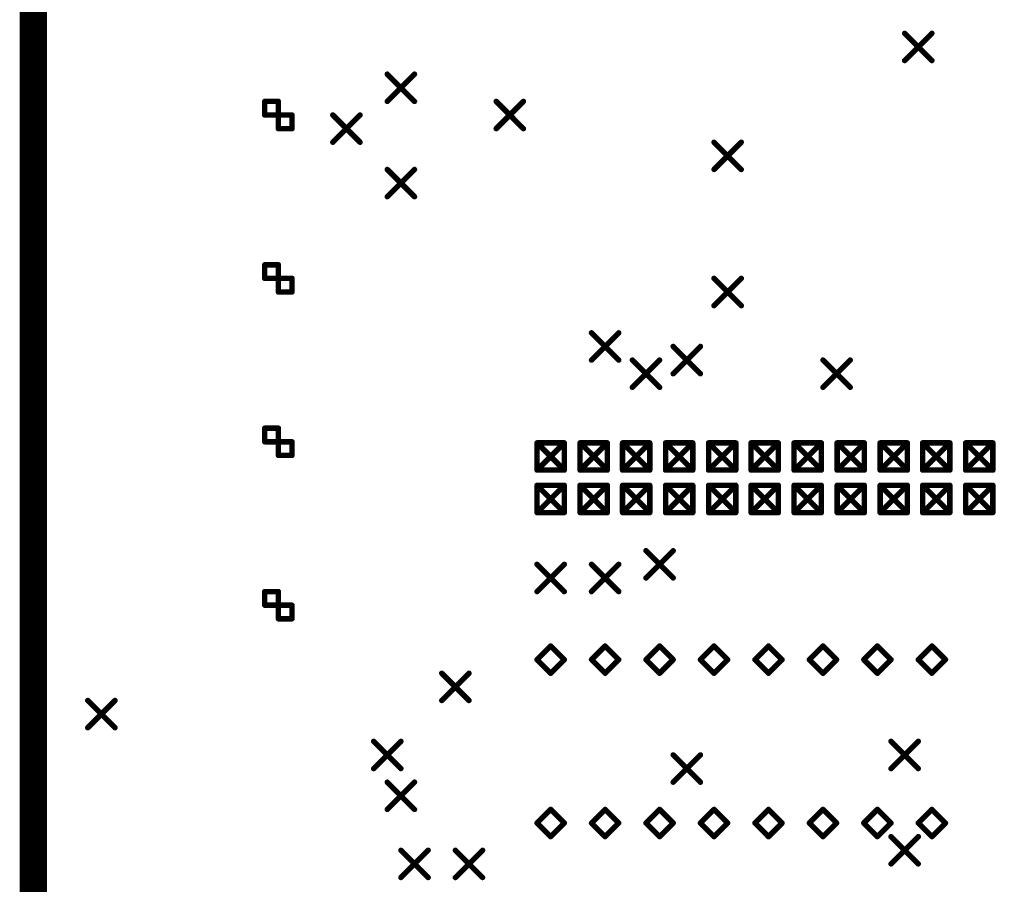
# Model space of a CAD drawing. Extents: x 0.17 to 7.45, y -1.34 to 4.7.
# Tile 3 of 13: x 0.17 to 1.98, y 1.36 to 2.95. Entities that reach past the tile are written whole.
import ezdxf

# ---------------------------------------------------------------- set-up
doc = ezdxf.new("R2010")
doc.units = 0

msp = doc.modelspace()

# ---------------------------------------------------------------- linework, layer by layer
at = {"const_width": 0.05}
msp.add_lwpolyline([(0.196, 0.171), (0.196, 4.671), (7.421, 4.671), (7.421, 0.171), (0.196, 0.171)], close=True, dxfattribs=at)
at = {"layer": 'DRD', "const_width": 0.01}
for points in [[(1.796, 2.921), (1.846, 2.871)], [(1.796, 2.871), (1.846, 2.921)], [(1.796, 2.921), (1.846, 2.871)], [(1.796, 2.871), (1.846, 2.921)], [(0.846, 2.846), (0.896, 2.796)], [(0.846, 2.796), (0.896, 2.846)], [(0.621, 2.796), (0.646, 2.796)], [(0.621, 2.771), (0.621, 2.796)], [(0.646, 2.796), (0.646, 2.746)], [(1.046, 2.796), (1.096, 2.746)], [(1.046, 2.746), (1.096, 2.796)], [(0.671, 2.771), (0.621, 2.771)], [(0.671, 2.746), (0.671, 2.771)], [(0.746, 2.771), (0.796, 2.721)], [(0.746, 2.721), (0.796, 2.771)], [(0.646, 2.746), (0.671, 2.746)], [(1.446, 2.721), (1.496, 2.671)], [(1.446, 2.671), (1.496, 2.721)], [(0.846, 2.671), (0.896, 2.621)], [(0.846, 2.621), (0.896, 2.671)], [(0.621, 2.496), (0.646, 2.496)], [(0.621, 2.471), (0.621, 2.496)], [(0.646, 2.496), (0.646, 2.446)], [(0.671, 2.471), (0.621, 2.471)], [(0.671, 2.446), (0.671, 2.471)], [(1.446, 2.471), (1.496, 2.421)], [(1.446, 2.421), (1.496, 2.471)], [(0.646, 2.446), (0.671, 2.446)], [(1.221, 2.371), (1.271, 2.321)], [(1.221, 2.321), (1.271, 2.371)], [(1.371, 2.346), (1.421, 2.296)], [(1.371, 2.296), (1.421, 2.346)], [(1.296, 2.321), (1.346, 2.271)], [(1.296, 2.271), (1.346, 2.321)], [(1.646, 2.321), (1.696, 2.271)], [(1.646, 2.271), (1.696, 2.321)], [(0.621, 2.196), (0.646, 2.196)], [(0.621, 2.171), (0.621, 2.196)], [(0.646, 2.196), (0.646, 2.146)], [(0.671, 2.171), (0.621, 2.171)], [(0.671, 2.146), (0.671, 2.171)], [(1.121, 2.169), (1.171, 2.119)], [(1.121, 2.119), (1.171, 2.169)], [(1.121, 2.169), (1.171, 2.169)], [(1.121, 2.119), (1.121, 2.169)], [(1.171, 2.169), (1.171, 2.119)], [(1.2, 2.169), (1.25, 2.119)], [(1.2, 2.119), (1.25, 2.169)], [(1.2, 2.169), (1.25, 2.169)], [(1.2, 2.119), (1.2, 2.169)], [(1.25, 2.169), (1.25, 2.119)], [(1.278, 2.169), (1.328, 2.119)], [(1.278, 2.119), (1.328, 2.169)], [(1.278, 2.169), (1.328, 2.169)], [(1.278, 2.119), (1.278, 2.169)], [(1.328, 2.169), (1.328, 2.119)], [(1.357, 2.169), (1.407, 2.119)], [(1.357, 2.119), (1.407, 2.169)], [(1.357, 2.169), (1.407, 2.169)], [(1.357, 2.119), (1.357, 2.169)], [(1.407, 2.169), (1.407, 2.119)], [(1.436, 2.169), (1.486, 2.119)], [(1.436, 2.119), (1.486, 2.169)], [(1.436, 2.169), (1.486, 2.169)], [(1.436, 2.119), (1.436, 2.169)], [(1.486, 2.169), (1.486, 2.119)], [(1.514, 2.169), (1.564, 2.119)], [(1.514, 2.119), (1.564, 2.169)], [(1.514, 2.169), (1.564, 2.169)], [(1.514, 2.119), (1.514, 2.169)], [(1.564, 2.169), (1.564, 2.119)], [(1.593, 2.169), (1.643, 2.119)], [(1.593, 2.119), (1.643, 2.169)], [(1.593, 2.169), (1.643, 2.169)], [(1.593, 2.119), (1.593, 2.169)], [(1.643, 2.169), (1.643, 2.119)], [(1.672, 2.169), (1.722, 2.119)], [(1.672, 2.119), (1.722, 2.169)], [(1.672, 2.169), (1.722, 2.169)], [(1.672, 2.119), (1.672, 2.169)], [(1.722, 2.169), (1.722, 2.119)], [(1.751, 2.169), (1.801, 2.119)], [(1.751, 2.119), (1.801, 2.169)], [(1.751, 2.169), (1.801, 2.169)], [(1.751, 2.119), (1.751, 2.169)], [(1.801, 2.169), (1.801, 2.119)], [(1.829, 2.169), (1.879, 2.119)], [(1.829, 2.119), (1.879, 2.169)], [(1.829, 2.169), (1.879, 2.169)], [(1.829, 2.119), (1.829, 2.169)], [(1.879, 2.169), (1.879, 2.119)], [(1.908, 2.169), (1.958, 2.119)], [(1.908, 2.119), (1.958, 2.169)], [(1.908, 2.169), (1.958, 2.169)], [(1.908, 2.119), (1.908, 2.169)], [(1.958, 2.169), (1.958, 2.119)], [(0.646, 2.146), (0.671, 2.146)], [(1.171, 2.119), (1.121, 2.119)], [(1.25, 2.119), (1.2, 2.119)], [(1.328, 2.119), (1.278, 2.119)], [(1.407, 2.119), (1.357, 2.119)], [(1.486, 2.119), (1.436, 2.119)], [(1.564, 2.119), (1.514, 2.119)], [(1.643, 2.119), (1.593, 2.119)], [(1.722, 2.119), (1.672, 2.119)], [(1.801, 2.119), (1.751, 2.119)], [(1.879, 2.119), (1.829, 2.119)], [(1.958, 2.119), (1.908, 2.119)], [(1.121, 2.091), (1.171, 2.041)], [(1.121, 2.041), (1.171, 2.091)], [(1.121, 2.091), (1.171, 2.091)], [(1.121, 2.041), (1.121, 2.091)], [(1.171, 2.091), (1.171, 2.041)], [(1.2, 2.091), (1.25, 2.041)], [(1.2, 2.041), (1.25, 2.091)], [(1.2, 2.091), (1.25, 2.091)], [(1.2, 2.041), (1.2, 2.091)], [(1.25, 2.091), (1.25, 2.041)], [(1.278, 2.091), (1.328, 2.041)], [(1.278, 2.041), (1.328, 2.091)], [(1.278, 2.091), (1.328, 2.091)], [(1.278, 2.041), (1.278, 2.091)], [(1.328, 2.091), (1.328, 2.041)], [(1.357, 2.091), (1.407, 2.041)], [(1.357, 2.041), (1.407, 2.091)], [(1.357, 2.091), (1.407, 2.091)], [(1.357, 2.041), (1.357, 2.091)], [(1.407, 2.091), (1.407, 2.041)], [(1.436, 2.091), (1.486, 2.041)], [(1.436, 2.041), (1.486, 2.091)], [(1.436, 2.091), (1.486, 2.091)], [(1.436, 2.041), (1.436, 2.091)], [(1.486, 2.091), (1.486, 2.041)], [(1.514, 2.091), (1.564, 2.041)], [(1.514, 2.041), (1.564, 2.091)], [(1.514, 2.091), (1.564, 2.091)], [(1.514, 2.041), (1.514, 2.091)], [(1.564, 2.091), (1.564, 2.041)], [(1.593, 2.091), (1.643, 2.041)], [(1.593, 2.041), (1.643, 2.091)], [(1.593, 2.091), (1.643, 2.091)], [(1.593, 2.041), (1.593, 2.091)], [(1.643, 2.091), (1.643, 2.041)], [(1.672, 2.091), (1.722, 2.041)], [(1.672, 2.041), (1.722, 2.091)], [(1.672, 2.091), (1.722, 2.091)], [(1.672, 2.041), (1.672, 2.091)], [(1.722, 2.091), (1.722, 2.041)], [(1.751, 2.091), (1.801, 2.041)], [(1.751, 2.041), (1.801, 2.091)], [(1.751, 2.091), (1.801, 2.091)], [(1.751, 2.041), (1.751, 2.091)], [(1.801, 2.091), (1.801, 2.041)], [(1.829, 2.091), (1.879, 2.041)], [(1.829, 2.041), (1.879, 2.091)], [(1.829, 2.091), (1.879, 2.091)], [(1.829, 2.041), (1.829, 2.091)], [(1.879, 2.091), (1.879, 2.041)], [(1.908, 2.091), (1.958, 2.041)], [(1.908, 2.041), (1.958, 2.091)], [(1.908, 2.091), (1.958, 2.091)], [(1.908, 2.041), (1.908, 2.091)], [(1.958, 2.091), (1.958, 2.041)], [(1.171, 2.041), (1.121, 2.041)], [(1.25, 2.041), (1.2, 2.041)], [(1.328, 2.041), (1.278, 2.041)], [(1.407, 2.041), (1.357, 2.041)], [(1.486, 2.041), (1.436, 2.041)], [(1.564, 2.041), (1.514, 2.041)], [(1.643, 2.041), (1.593, 2.041)], [(1.722, 2.041), (1.672, 2.041)], [(1.801, 2.041), (1.751, 2.041)], [(1.879, 2.041), (1.829, 2.041)], [(1.958, 2.041), (1.908, 2.041)], [(1.321, 1.971), (1.371, 1.921)], [(1.321, 1.921), (1.371, 1.971)], [(1.121, 1.946), (1.171, 1.896)], [(1.121, 1.896), (1.171, 1.946)], [(1.221, 1.946), (1.271, 1.896)], [(1.221, 1.896), (1.271, 1.946)], [(0.621, 1.896), (0.646, 1.896)], [(0.621, 1.871), (0.621, 1.896)], [(0.646, 1.896), (0.646, 1.846)], [(0.671, 1.871), (0.621, 1.871)], [(0.671, 1.846), (0.671, 1.871)], [(0.646, 1.846), (0.671, 1.846)], [(1.121, 1.771), (1.146, 1.796)], [(1.146, 1.796), (1.171, 1.771)], [(1.221, 1.771), (1.246, 1.796)], [(1.246, 1.796), (1.271, 1.771)], [(1.321, 1.771), (1.346, 1.796)], [(1.346, 1.796), (1.371, 1.771)], [(1.421, 1.771), (1.446, 1.796)], [(1.446, 1.796), (1.471, 1.771)], [(1.521, 1.771), (1.546, 1.796)], [(1.546, 1.796), (1.571, 1.771)], [(1.621, 1.771), (1.646, 1.796)], [(1.646, 1.796), (1.671, 1.771)], [(1.721, 1.771), (1.746, 1.796)], [(1.746, 1.796), (1.771, 1.771)], [(1.821, 1.771), (1.846, 1.796)], [(1.846, 1.796), (1.871, 1.771)], [(1.146, 1.746), (1.121, 1.771)], [(1.171, 1.771), (1.146, 1.746)], [(1.246, 1.746), (1.221, 1.771)], [(1.271, 1.771), (1.246, 1.746)], [(1.346, 1.746), (1.321, 1.771)], [(1.371, 1.771), (1.346, 1.746)], [(1.446, 1.746), (1.421, 1.771)], [(1.471, 1.771), (1.446, 1.746)], [(1.546, 1.746), (1.521, 1.771)], [(1.571, 1.771), (1.546, 1.746)], [(1.646, 1.746), (1.621, 1.771)], [(1.671, 1.771), (1.646, 1.746)], [(1.746, 1.746), (1.721, 1.771)], [(1.771, 1.771), (1.746, 1.746)], [(1.846, 1.746), (1.821, 1.771)], [(1.871, 1.771), (1.846, 1.746)], [(0.946, 1.746), (0.996, 1.696)], [(0.946, 1.696), (0.996, 1.746)], [(0.296, 1.696), (0.346, 1.646)], [(0.296, 1.646), (0.346, 1.696)], [(0.821, 1.621), (0.871, 1.571)], [(0.821, 1.571), (0.871, 1.621)], [(1.771, 1.621), (1.821, 1.571)], [(1.771, 1.571), (1.821, 1.621)], [(1.371, 1.596), (1.421, 1.546)], [(1.371, 1.546), (1.421, 1.596)], [(0.846, 1.546), (0.896, 1.496)], [(0.846, 1.496), (0.896, 1.546)], [(1.121, 1.471), (1.146, 1.496)], [(1.146, 1.496), (1.171, 1.471)], [(1.221, 1.471), (1.246, 1.496)], [(1.246, 1.496), (1.271, 1.471)], [(1.321, 1.471), (1.346, 1.496)], [(1.346, 1.496), (1.371, 1.471)], [(1.421, 1.471), (1.446, 1.496)], [(1.446, 1.496), (1.471, 1.471)], [(1.521, 1.471), (1.546, 1.496)], [(1.546, 1.496), (1.571, 1.471)], [(1.621, 1.471), (1.646, 1.496)], [(1.646, 1.496), (1.671, 1.471)], [(1.721, 1.471), (1.746, 1.496)], [(1.746, 1.496), (1.771, 1.471)], [(1.821, 1.471), (1.846, 1.496)], [(1.846, 1.496), (1.871, 1.471)], [(1.146, 1.446), (1.121, 1.471)], [(1.171, 1.471), (1.146, 1.446)], [(1.246, 1.446), (1.221, 1.471)], [(1.271, 1.471), (1.246, 1.446)], [(1.346, 1.446), (1.321, 1.471)], [(1.371, 1.471), (1.346, 1.446)], [(1.446, 1.446), (1.421, 1.471)], [(1.471, 1.471), (1.446, 1.446)], [(1.546, 1.446), (1.521, 1.471)], [(1.571, 1.471), (1.546, 1.446)], [(1.646, 1.446), (1.621, 1.471)], [(1.671, 1.471), (1.646, 1.446)], [(1.746, 1.446), (1.721, 1.471)], [(1.771, 1.471), (1.746, 1.446)], [(1.846, 1.446), (1.821, 1.471)], [(1.871, 1.471), (1.846, 1.446)], [(1.771, 1.446), (1.821, 1.396)], [(1.771, 1.396), (1.821, 1.446)], [(0.871, 1.421), (0.921, 1.371)], [(0.871, 1.371), (0.921, 1.421)], [(0.971, 1.421), (1.021, 1.371)], [(0.971, 1.371), (1.021, 1.421)]]:
    msp.add_lwpolyline(points, dxfattribs=at)
at = {"layer": 'DRD', "const_width": 0.005}
for points in [[(1.7935, 2.921, 1), (1.7985, 2.921, 1)], [(1.7935, 2.921, 1), (1.7985, 2.921, 1)], [(1.8435, 2.921, 1), (1.8485, 2.921, 1)], [(1.8435, 2.921, 1), (1.8485, 2.921, 1)], [(1.7935, 2.871, 1), (1.7985, 2.871, 1)], [(1.7935, 2.871, 1), (1.7985, 2.871, 1)], [(1.8435, 2.871, 1), (1.8485, 2.871, 1)], [(1.8435, 2.871, 1), (1.8485, 2.871, 1)], [(0.8435, 2.846, 1), (0.8485, 2.846, 1)], [(0.8935, 2.846, 1), (0.8985, 2.846, 1)], [(0.6185, 2.796, 1), (0.6235, 2.796, 1)], [(0.6185, 2.796, 1), (0.6235, 2.796, 1)], [(0.6435, 2.796, 1), (0.6485, 2.796, 1)], [(0.6435, 2.796, 1), (0.6485, 2.796, 1)], [(0.8435, 2.796, 1), (0.8485, 2.796, 1)], [(0.8935, 2.796, 1), (0.8985, 2.796, 1)], [(1.0435, 2.796, 1), (1.0485, 2.796, 1)], [(1.0935, 2.796, 1), (1.0985, 2.796, 1)], [(0.6185, 2.771, 1), (0.6235, 2.771, 1)], [(0.6185, 2.771, 1), (0.6235, 2.771, 1)], [(0.6685, 2.771, 1), (0.6735, 2.771, 1)], [(0.6685, 2.771, 1), (0.6735, 2.771, 1)], [(0.7435, 2.771, 1), (0.7485, 2.771, 1)], [(0.7935, 2.771, 1), (0.7985, 2.771, 1)], [(0.6435, 2.746, 1), (0.6485, 2.746, 1)], [(0.6435, 2.746, 1), (0.6485, 2.746, 1)], [(0.6685, 2.746, 1), (0.6735, 2.746, 1)], [(0.6685, 2.746, 1), (0.6735, 2.746, 1)], [(1.0435, 2.746, 1), (1.0485, 2.746, 1)], [(1.0935, 2.746, 1), (1.0985, 2.746, 1)], [(0.7435, 2.721, 1), (0.7485, 2.721, 1)], [(0.7935, 2.721, 1), (0.7985, 2.721, 1)], [(1.4435, 2.721, 1), (1.4485, 2.721, 1)], [(1.4935, 2.721, 1), (1.4985, 2.721, 1)], [(0.8435, 2.671, 1), (0.8485, 2.671, 1)], [(0.8935, 2.671, 1), (0.8985, 2.671, 1)], [(1.4435, 2.671, 1), (1.4485, 2.671, 1)], [(1.4935, 2.671, 1), (1.4985, 2.671, 1)], [(0.8435, 2.621, 1), (0.8485, 2.621, 1)], [(0.8935, 2.621, 1), (0.8985, 2.621, 1)], [(0.6185, 2.496, 1), (0.6235, 2.496, 1)], [(0.6185, 2.496, 1), (0.6235, 2.496, 1)], [(0.6435, 2.496, 1), (0.6485, 2.496, 1)], [(0.6435, 2.496, 1), (0.6485, 2.496, 1)], [(0.6185, 2.471, 1), (0.6235, 2.471, 1)], [(0.6185, 2.471, 1), (0.6235, 2.471, 1)], [(0.6685, 2.471, 1), (0.6735, 2.471, 1)], [(0.6685, 2.471, 1), (0.6735, 2.471, 1)], [(1.4435, 2.471, 1), (1.4485, 2.471, 1)], [(1.4935, 2.471, 1), (1.4985, 2.471, 1)], [(0.6435, 2.446, 1), (0.6485, 2.446, 1)], [(0.6435, 2.446, 1), (0.6485, 2.446, 1)], [(0.6685, 2.446, 1), (0.6735, 2.446, 1)], [(0.6685, 2.446, 1), (0.6735, 2.446, 1)], [(1.4435, 2.421, 1), (1.4485, 2.421, 1)], [(1.4935, 2.421, 1), (1.4985, 2.421, 1)], [(1.2185, 2.371, 1), (1.2235, 2.371, 1)], [(1.2685, 2.371, 1), (1.2735, 2.371, 1)], [(1.3685, 2.346, 1), (1.3735, 2.346, 1)], [(1.4185, 2.346, 1), (1.4235, 2.346, 1)], [(1.2185, 2.321, 1), (1.2235, 2.321, 1)], [(1.2685, 2.321, 1), (1.2735, 2.321, 1)], [(1.2935, 2.321, 1), (1.2985, 2.321, 1)], [(1.3435, 2.321, 1), (1.3485, 2.321, 1)], [(1.6435, 2.321, 1), (1.6485, 2.321, 1)], [(1.6935, 2.321, 1), (1.6985, 2.321, 1)], [(1.3685, 2.296, 1), (1.3735, 2.296, 1)], [(1.4185, 2.296, 1), (1.4235, 2.296, 1)], [(1.2935, 2.271, 1), (1.2985, 2.271, 1)], [(1.3435, 2.271, 1), (1.3485, 2.271, 1)], [(1.6435, 2.271, 1), (1.6485, 2.271, 1)], [(1.6935, 2.271, 1), (1.6985, 2.271, 1)], [(0.6185, 2.196, 1), (0.6235, 2.196, 1)], [(0.6185, 2.196, 1), (0.6235, 2.196, 1)], [(0.6435, 2.196, 1), (0.6485, 2.196, 1)], [(0.6435, 2.196, 1), (0.6485, 2.196, 1)], [(0.6185, 2.171, 1), (0.6235, 2.171, 1)], [(0.6185, 2.171, 1), (0.6235, 2.171, 1)], [(0.6685, 2.171, 1), (0.6735, 2.171, 1)], [(0.6685, 2.171, 1), (0.6735, 2.171, 1)], [(1.1185, 2.169, 1), (1.1235, 2.169, 1)], [(1.1185, 2.169, 1), (1.1235, 2.169, 1)], [(1.1185, 2.169, 1), (1.1235, 2.169, 1)], [(1.1685, 2.169, 1), (1.1735, 2.169, 1)], [(1.1685, 2.169, 1), (1.1735, 2.169, 1)], [(1.1685, 2.169, 1), (1.1735, 2.169, 1)], [(1.1975, 2.169, 1), (1.2025, 2.169, 1)], [(1.1975, 2.169, 1), (1.2025, 2.169, 1)], [(1.1975, 2.169, 1), (1.2025, 2.169, 1)], [(1.2475, 2.169, 1), (1.2525, 2.169, 1)], [(1.2475, 2.169, 1), (1.2525, 2.169, 1)], [(1.2475, 2.169, 1), (1.2525, 2.169, 1)], [(1.2755, 2.169, 1), (1.2805, 2.169, 1)], [(1.2755, 2.169, 1), (1.2805, 2.169, 1)], [(1.2755, 2.169, 1), (1.2805, 2.169, 1)], [(1.3255, 2.169, 1), (1.3305, 2.169, 1)], [(1.3255, 2.169, 1), (1.3305, 2.169, 1)], [(1.3255, 2.169, 1), (1.3305, 2.169, 1)], [(1.3545, 2.169, 1), (1.3595, 2.169, 1)], [(1.3545, 2.169, 1), (1.3595, 2.169, 1)], [(1.3545, 2.169, 1), (1.3595, 2.169, 1)], [(1.4045, 2.169, 1), (1.4095, 2.169, 1)], [(1.4045, 2.169, 1), (1.4095, 2.169, 1)], [(1.4045, 2.169, 1), (1.4095, 2.169, 1)], [(1.4335, 2.169, 1), (1.4385, 2.169, 1)], [(1.4335, 2.169, 1), (1.4385, 2.169, 1)], [(1.4335, 2.169, 1), (1.4385, 2.169, 1)], [(1.4835, 2.169, 1), (1.4885, 2.169, 1)], [(1.4835, 2.169, 1), (1.4885, 2.169, 1)], [(1.4835, 2.169, 1), (1.4885, 2.169, 1)], [(1.5115, 2.169, 1), (1.5165, 2.169, 1)], [(1.5115, 2.169, 1), (1.5165, 2.169, 1)], [(1.5115, 2.169, 1), (1.5165, 2.169, 1)], [(1.5615, 2.169, 1), (1.5665, 2.169, 1)], [(1.5615, 2.169, 1), (1.5665, 2.169, 1)], [(1.5615, 2.169, 1), (1.5665, 2.169, 1)], [(1.5905, 2.169, 1), (1.5955, 2.169, 1)], [(1.5905, 2.169, 1), (1.5955, 2.169, 1)], [(1.5905, 2.169, 1), (1.5955, 2.169, 1)], [(1.6405, 2.169, 1), (1.6455, 2.169, 1)], [(1.6405, 2.169, 1), (1.6455, 2.169, 1)], [(1.6405, 2.169, 1), (1.6455, 2.169, 1)], [(1.6695, 2.169, 1), (1.6745, 2.169, 1)], [(1.6695, 2.169, 1), (1.6745, 2.169, 1)], [(1.6695, 2.169, 1), (1.6745, 2.169, 1)], [(1.7195, 2.169, 1), (1.7245, 2.169, 1)], [(1.7195, 2.169, 1), (1.7245, 2.169, 1)], [(1.7195, 2.169, 1), (1.7245, 2.169, 1)], [(1.7485, 2.169, 1), (1.7535, 2.169, 1)], [(1.7485, 2.169, 1), (1.7535, 2.169, 1)], [(1.7485, 2.169, 1), (1.7535, 2.169, 1)], [(1.7985, 2.169, 1), (1.8035, 2.169, 1)], [(1.7985, 2.169, 1), (1.8035, 2.169, 1)], [(1.7985, 2.169, 1), (1.8035, 2.169, 1)], [(1.8265, 2.169, 1), (1.8315, 2.169, 1)], [(1.8265, 2.169, 1), (1.8315, 2.169, 1)], [(1.8265, 2.169, 1), (1.8315, 2.169, 1)], [(1.8765, 2.169, 1), (1.8815, 2.169, 1)], [(1.8765, 2.169, 1), (1.8815, 2.169, 1)], [(1.8765, 2.169, 1), (1.8815, 2.169, 1)], [(1.9055, 2.169, 1), (1.9105, 2.169, 1)], [(1.9055, 2.169, 1), (1.9105, 2.169, 1)], [(1.9055, 2.169, 1), (1.9105, 2.169, 1)], [(1.9555, 2.169, 1), (1.9605, 2.169, 1)], [(1.9555, 2.169, 1), (1.9605, 2.169, 1)], [(1.9555, 2.169, 1), (1.9605, 2.169, 1)], [(0.6435, 2.146, 1), (0.6485, 2.146, 1)], [(0.6435, 2.146, 1), (0.6485, 2.146, 1)], [(0.6685, 2.146, 1), (0.6735, 2.146, 1)], [(0.6685, 2.146, 1), (0.6735, 2.146, 1)], [(1.1185, 2.119, 1), (1.1235, 2.119, 1)], [(1.1185, 2.119, 1), (1.1235, 2.119, 1)], [(1.1185, 2.119, 1), (1.1235, 2.119, 1)], [(1.1685, 2.119, 1), (1.1735, 2.119, 1)], [(1.1685, 2.119, 1), (1.1735, 2.119, 1)], [(1.1685, 2.119, 1), (1.1735, 2.119, 1)], [(1.1975, 2.119, 1), (1.2025, 2.119, 1)], [(1.1975, 2.119, 1), (1.2025, 2.119, 1)], [(1.1975, 2.119, 1), (1.2025, 2.119, 1)], [(1.2475, 2.119, 1), (1.2525, 2.119, 1)], [(1.2475, 2.119, 1), (1.2525, 2.119, 1)], [(1.2475, 2.119, 1), (1.2525, 2.119, 1)], [(1.2755, 2.119, 1), (1.2805, 2.119, 1)], [(1.2755, 2.119, 1), (1.2805, 2.119, 1)], [(1.2755, 2.119, 1), (1.2805, 2.119, 1)], [(1.3255, 2.119, 1), (1.3305, 2.119, 1)], [(1.3255, 2.119, 1), (1.3305, 2.119, 1)], [(1.3255, 2.119, 1), (1.3305, 2.119, 1)], [(1.3545, 2.119, 1), (1.3595, 2.119, 1)], [(1.3545, 2.119, 1), (1.3595, 2.119, 1)], [(1.3545, 2.119, 1), (1.3595, 2.119, 1)], [(1.4045, 2.119, 1), (1.4095, 2.119, 1)], [(1.4045, 2.119, 1), (1.4095, 2.119, 1)], [(1.4045, 2.119, 1), (1.4095, 2.119, 1)], [(1.4335, 2.119, 1), (1.4385, 2.119, 1)], [(1.4335, 2.119, 1), (1.4385, 2.119, 1)], [(1.4335, 2.119, 1), (1.4385, 2.119, 1)], [(1.4835, 2.119, 1), (1.4885, 2.119, 1)], [(1.4835, 2.119, 1), (1.4885, 2.119, 1)], [(1.4835, 2.119, 1), (1.4885, 2.119, 1)], [(1.5115, 2.119, 1), (1.5165, 2.119, 1)], [(1.5115, 2.119, 1), (1.5165, 2.119, 1)], [(1.5115, 2.119, 1), (1.5165, 2.119, 1)], [(1.5615, 2.119, 1), (1.5665, 2.119, 1)], [(1.5615, 2.119, 1), (1.5665, 2.119, 1)], [(1.5615, 2.119, 1), (1.5665, 2.119, 1)], [(1.5905, 2.119, 1), (1.5955, 2.119, 1)], [(1.5905, 2.119, 1), (1.5955, 2.119, 1)], [(1.5905, 2.119, 1), (1.5955, 2.119, 1)], [(1.6405, 2.119, 1), (1.6455, 2.119, 1)], [(1.6405, 2.119, 1), (1.6455, 2.119, 1)], [(1.6405, 2.119, 1), (1.6455, 2.119, 1)], [(1.6695, 2.119, 1), (1.6745, 2.119, 1)], [(1.6695, 2.119, 1), (1.6745, 2.119, 1)], [(1.6695, 2.119, 1), (1.6745, 2.119, 1)], [(1.7195, 2.119, 1), (1.7245, 2.119, 1)], [(1.7195, 2.119, 1), (1.7245, 2.119, 1)], [(1.7195, 2.119, 1), (1.7245, 2.119, 1)], [(1.7485, 2.119, 1), (1.7535, 2.119, 1)], [(1.7485, 2.119, 1), (1.7535, 2.119, 1)], [(1.7485, 2.119, 1), (1.7535, 2.119, 1)], [(1.7985, 2.119, 1), (1.8035, 2.119, 1)], [(1.7985, 2.119, 1), (1.8035, 2.119, 1)], [(1.7985, 2.119, 1), (1.8035, 2.119, 1)], [(1.8265, 2.119, 1), (1.8315, 2.119, 1)], [(1.8265, 2.119, 1), (1.8315, 2.119, 1)], [(1.8265, 2.119, 1), (1.8315, 2.119, 1)], [(1.8765, 2.119, 1), (1.8815, 2.119, 1)], [(1.8765, 2.119, 1), (1.8815, 2.119, 1)], [(1.8765, 2.119, 1), (1.8815, 2.119, 1)], [(1.9055, 2.119, 1), (1.9105, 2.119, 1)], [(1.9055, 2.119, 1), (1.9105, 2.119, 1)], [(1.9055, 2.119, 1), (1.9105, 2.119, 1)], [(1.9555, 2.119, 1), (1.9605, 2.119, 1)], [(1.9555, 2.119, 1), (1.9605, 2.119, 1)], [(1.9555, 2.119, 1), (1.9605, 2.119, 1)], [(1.1185, 2.091, 1), (1.1235, 2.091, 1)], [(1.1185, 2.091, 1), (1.1235, 2.091, 1)], [(1.1185, 2.091, 1), (1.1235, 2.091, 1)], [(1.1685, 2.091, 1), (1.1735, 2.091, 1)], [(1.1685, 2.091, 1), (1.1735, 2.091, 1)], [(1.1685, 2.091, 1), (1.1735, 2.091, 1)], [(1.1975, 2.091, 1), (1.2025, 2.091, 1)], [(1.1975, 2.091, 1), (1.2025, 2.091, 1)], [(1.1975, 2.091, 1), (1.2025, 2.091, 1)], [(1.2475, 2.091, 1), (1.2525, 2.091, 1)], [(1.2475, 2.091, 1), (1.2525, 2.091, 1)], [(1.2475, 2.091, 1), (1.2525, 2.091, 1)], [(1.2755, 2.091, 1), (1.2805, 2.091, 1)], [(1.2755, 2.091, 1), (1.2805, 2.091, 1)], [(1.2755, 2.091, 1), (1.2805, 2.091, 1)], [(1.3255, 2.091, 1), (1.3305, 2.091, 1)], [(1.3255, 2.091, 1), (1.3305, 2.091, 1)], [(1.3255, 2.091, 1), (1.3305, 2.091, 1)], [(1.3545, 2.091, 1), (1.3595, 2.091, 1)], [(1.3545, 2.091, 1), (1.3595, 2.091, 1)], [(1.3545, 2.091, 1), (1.3595, 2.091, 1)], [(1.4045, 2.091, 1), (1.4095, 2.091, 1)], [(1.4045, 2.091, 1), (1.4095, 2.091, 1)], [(1.4045, 2.091, 1), (1.4095, 2.091, 1)], [(1.4335, 2.091, 1), (1.4385, 2.091, 1)], [(1.4335, 2.091, 1), (1.4385, 2.091, 1)], [(1.4335, 2.091, 1), (1.4385, 2.091, 1)], [(1.4835, 2.091, 1), (1.4885, 2.091, 1)], [(1.4835, 2.091, 1), (1.4885, 2.091, 1)], [(1.4835, 2.091, 1), (1.4885, 2.091, 1)], [(1.5115, 2.091, 1), (1.5165, 2.091, 1)], [(1.5115, 2.091, 1), (1.5165, 2.091, 1)], [(1.5115, 2.091, 1), (1.5165, 2.091, 1)], [(1.5615, 2.091, 1), (1.5665, 2.091, 1)], [(1.5615, 2.091, 1), (1.5665, 2.091, 1)], [(1.5615, 2.091, 1), (1.5665, 2.091, 1)], [(1.5905, 2.091, 1), (1.5955, 2.091, 1)], [(1.5905, 2.091, 1), (1.5955, 2.091, 1)], [(1.5905, 2.091, 1), (1.5955, 2.091, 1)], [(1.6405, 2.091, 1), (1.6455, 2.091, 1)], [(1.6405, 2.091, 1), (1.6455, 2.091, 1)], [(1.6405, 2.091, 1), (1.6455, 2.091, 1)], [(1.6695, 2.091, 1), (1.6745, 2.091, 1)], [(1.6695, 2.091, 1), (1.6745, 2.091, 1)], [(1.6695, 2.091, 1), (1.6745, 2.091, 1)], [(1.7195, 2.091, 1), (1.7245, 2.091, 1)], [(1.7195, 2.091, 1), (1.7245, 2.091, 1)], [(1.7195, 2.091, 1), (1.7245, 2.091, 1)], [(1.7485, 2.091, 1), (1.7535, 2.091, 1)], [(1.7485, 2.091, 1), (1.7535, 2.091, 1)], [(1.7485, 2.091, 1), (1.7535, 2.091, 1)], [(1.7985, 2.091, 1), (1.8035, 2.091, 1)], [(1.7985, 2.091, 1), (1.8035, 2.091, 1)], [(1.7985, 2.091, 1), (1.8035, 2.091, 1)], [(1.8265, 2.091, 1), (1.8315, 2.091, 1)], [(1.8265, 2.091, 1), (1.8315, 2.091, 1)], [(1.8265, 2.091, 1), (1.8315, 2.091, 1)], [(1.8765, 2.091, 1), (1.8815, 2.091, 1)], [(1.8765, 2.091, 1), (1.8815, 2.091, 1)], [(1.8765, 2.091, 1), (1.8815, 2.091, 1)], [(1.9055, 2.091, 1), (1.9105, 2.091, 1)], [(1.9055, 2.091, 1), (1.9105, 2.091, 1)], [(1.9055, 2.091, 1), (1.9105, 2.091, 1)], [(1.9555, 2.091, 1), (1.9605, 2.091, 1)], [(1.9555, 2.091, 1), (1.9605, 2.091, 1)], [(1.9555, 2.091, 1), (1.9605, 2.091, 1)], [(1.1185, 2.041, 1), (1.1235, 2.041, 1)], [(1.1185, 2.041, 1), (1.1235, 2.041, 1)], [(1.1185, 2.041, 1), (1.1235, 2.041, 1)], [(1.1685, 2.041, 1), (1.1735, 2.041, 1)], [(1.1685, 2.041, 1), (1.1735, 2.041, 1)], [(1.1685, 2.041, 1), (1.1735, 2.041, 1)], [(1.1975, 2.041, 1), (1.2025, 2.041, 1)], [(1.1975, 2.041, 1), (1.2025, 2.041, 1)], [(1.1975, 2.041, 1), (1.2025, 2.041, 1)], [(1.2475, 2.041, 1), (1.2525, 2.041, 1)], [(1.2475, 2.041, 1), (1.2525, 2.041, 1)], [(1.2475, 2.041, 1), (1.2525, 2.041, 1)], [(1.2755, 2.041, 1), (1.2805, 2.041, 1)], [(1.2755, 2.041, 1), (1.2805, 2.041, 1)], [(1.2755, 2.041, 1), (1.2805, 2.041, 1)], [(1.3255, 2.041, 1), (1.3305, 2.041, 1)], [(1.3255, 2.041, 1), (1.3305, 2.041, 1)], [(1.3255, 2.041, 1), (1.3305, 2.041, 1)], [(1.3545, 2.041, 1), (1.3595, 2.041, 1)], [(1.3545, 2.041, 1), (1.3595, 2.041, 1)], [(1.3545, 2.041, 1), (1.3595, 2.041, 1)], [(1.4045, 2.041, 1), (1.4095, 2.041, 1)], [(1.4045, 2.041, 1), (1.4095, 2.041, 1)], [(1.4045, 2.041, 1), (1.4095, 2.041, 1)], [(1.4335, 2.041, 1), (1.4385, 2.041, 1)], [(1.4335, 2.041, 1), (1.4385, 2.041, 1)], [(1.4335, 2.041, 1), (1.4385, 2.041, 1)], [(1.4835, 2.041, 1), (1.4885, 2.041, 1)], [(1.4835, 2.041, 1), (1.4885, 2.041, 1)], [(1.4835, 2.041, 1), (1.4885, 2.041, 1)], [(1.5115, 2.041, 1), (1.5165, 2.041, 1)], [(1.5115, 2.041, 1), (1.5165, 2.041, 1)], [(1.5115, 2.041, 1), (1.5165, 2.041, 1)], [(1.5615, 2.041, 1), (1.5665, 2.041, 1)], [(1.5615, 2.041, 1), (1.5665, 2.041, 1)], [(1.5615, 2.041, 1), (1.5665, 2.041, 1)], [(1.5905, 2.041, 1), (1.5955, 2.041, 1)], [(1.5905, 2.041, 1), (1.5955, 2.041, 1)], [(1.5905, 2.041, 1), (1.5955, 2.041, 1)], [(1.6405, 2.041, 1), (1.6455, 2.041, 1)], [(1.6405, 2.041, 1), (1.6455, 2.041, 1)], [(1.6405, 2.041, 1), (1.6455, 2.041, 1)], [(1.6695, 2.041, 1), (1.6745, 2.041, 1)], [(1.6695, 2.041, 1), (1.6745, 2.041, 1)], [(1.6695, 2.041, 1), (1.6745, 2.041, 1)], [(1.7195, 2.041, 1), (1.7245, 2.041, 1)], [(1.7195, 2.041, 1), (1.7245, 2.041, 1)], [(1.7195, 2.041, 1), (1.7245, 2.041, 1)], [(1.7485, 2.041, 1), (1.7535, 2.041, 1)], [(1.7485, 2.041, 1), (1.7535, 2.041, 1)], [(1.7485, 2.041, 1), (1.7535, 2.041, 1)], [(1.7985, 2.041, 1), (1.8035, 2.041, 1)], [(1.7985, 2.041, 1), (1.8035, 2.041, 1)], [(1.7985, 2.041, 1), (1.8035, 2.041, 1)], [(1.8265, 2.041, 1), (1.8315, 2.041, 1)], [(1.8265, 2.041, 1), (1.8315, 2.041, 1)], [(1.8265, 2.041, 1), (1.8315, 2.041, 1)], [(1.8765, 2.041, 1), (1.8815, 2.041, 1)], [(1.8765, 2.041, 1), (1.8815, 2.041, 1)], [(1.8765, 2.041, 1), (1.8815, 2.041, 1)], [(1.9055, 2.041, 1), (1.9105, 2.041, 1)], [(1.9055, 2.041, 1), (1.9105, 2.041, 1)], [(1.9055, 2.041, 1), (1.9105, 2.041, 1)], [(1.9555, 2.041, 1), (1.9605, 2.041, 1)], [(1.9555, 2.041, 1), (1.9605, 2.041, 1)], [(1.9555, 2.041, 1), (1.9605, 2.041, 1)], [(1.3185, 1.971, 1), (1.3235, 1.971, 1)], [(1.3685, 1.971, 1), (1.3735, 1.971, 1)], [(1.1185, 1.946, 1), (1.1235, 1.946, 1)], [(1.1685, 1.946, 1), (1.1735, 1.946, 1)], [(1.2185, 1.946, 1), (1.2235, 1.946, 1)], [(1.2685, 1.946, 1), (1.2735, 1.946, 1)], [(1.3185, 1.921, 1), (1.3235, 1.921, 1)], [(1.3685, 1.921, 1), (1.3735, 1.921, 1)], [(0.6185, 1.896, 1), (0.6235, 1.896, 1)], [(0.6185, 1.896, 1), (0.6235, 1.896, 1)], [(0.6435, 1.896, 1), (0.6485, 1.896, 1)], [(0.6435, 1.896, 1), (0.6485, 1.896, 1)], [(1.1185, 1.896, 1), (1.1235, 1.896, 1)], [(1.1685, 1.896, 1), (1.1735, 1.896, 1)], [(1.2185, 1.896, 1), (1.2235, 1.896, 1)], [(1.2685, 1.896, 1), (1.2735, 1.896, 1)], [(0.6185, 1.871, 1), (0.6235, 1.871, 1)], [(0.6185, 1.871, 1), (0.6235, 1.871, 1)], [(0.6685, 1.871, 1), (0.6735, 1.871, 1)], [(0.6685, 1.871, 1), (0.6735, 1.871, 1)], [(0.6435, 1.846, 1), (0.6485, 1.846, 1)], [(0.6435, 1.846, 1), (0.6485, 1.846, 1)], [(0.6685, 1.846, 1), (0.6735, 1.846, 1)], [(0.6685, 1.846, 1), (0.6735, 1.846, 1)], [(1.1435, 1.796, 1), (1.1485, 1.796, 1)], [(1.1435, 1.796, 1), (1.1485, 1.796, 1)], [(1.2435, 1.796, 1), (1.2485, 1.796, 1)], [(1.2435, 1.796, 1), (1.2485, 1.796, 1)], [(1.3435, 1.796, 1), (1.3485, 1.796, 1)], [(1.3435, 1.796, 1), (1.3485, 1.796, 1)], [(1.4435, 1.796, 1), (1.4485, 1.796, 1)], [(1.4435, 1.796, 1), (1.4485, 1.796, 1)], [(1.5435, 1.796, 1), (1.5485, 1.796, 1)], [(1.5435, 1.796, 1), (1.5485, 1.796, 1)], [(1.6435, 1.796, 1), (1.6485, 1.796, 1)], [(1.6435, 1.796, 1), (1.6485, 1.796, 1)], [(1.7435, 1.796, 1), (1.7485, 1.796, 1)], [(1.7435, 1.796, 1), (1.7485, 1.796, 1)], [(1.8435, 1.796, 1), (1.8485, 1.796, 1)], [(1.8435, 1.796, 1), (1.8485, 1.796, 1)], [(1.1185, 1.771, 1), (1.1235, 1.771, 1)], [(1.1185, 1.771, 1), (1.1235, 1.771, 1)], [(1.1685, 1.771, 1), (1.1735, 1.771, 1)], [(1.1685, 1.771, 1), (1.1735, 1.771, 1)], [(1.2185, 1.771, 1), (1.2235, 1.771, 1)], [(1.2185, 1.771, 1), (1.2235, 1.771, 1)], [(1.2685, 1.771, 1), (1.2735, 1.771, 1)], [(1.2685, 1.771, 1), (1.2735, 1.771, 1)], [(1.3185, 1.771, 1), (1.3235, 1.771, 1)], [(1.3185, 1.771, 1), (1.3235, 1.771, 1)], [(1.3685, 1.771, 1), (1.3735, 1.771, 1)], [(1.3685, 1.771, 1), (1.3735, 1.771, 1)], [(1.4185, 1.771, 1), (1.4235, 1.771, 1)], [(1.4185, 1.771, 1), (1.4235, 1.771, 1)], [(1.4685, 1.771, 1), (1.4735, 1.771, 1)], [(1.4685, 1.771, 1), (1.4735, 1.771, 1)], [(1.5185, 1.771, 1), (1.5235, 1.771, 1)], [(1.5185, 1.771, 1), (1.5235, 1.771, 1)], [(1.5685, 1.771, 1), (1.5735, 1.771, 1)], [(1.5685, 1.771, 1), (1.5735, 1.771, 1)], [(1.6185, 1.771, 1), (1.6235, 1.771, 1)], [(1.6185, 1.771, 1), (1.6235, 1.771, 1)], [(1.6685, 1.771, 1), (1.6735, 1.771, 1)], [(1.6685, 1.771, 1), (1.6735, 1.771, 1)], [(1.7185, 1.771, 1), (1.7235, 1.771, 1)], [(1.7185, 1.771, 1), (1.7235, 1.771, 1)], [(1.7685, 1.771, 1), (1.7735, 1.771, 1)], [(1.7685, 1.771, 1), (1.7735, 1.771, 1)], [(1.8185, 1.771, 1), (1.8235, 1.771, 1)], [(1.8185, 1.771, 1), (1.8235, 1.771, 1)], [(1.8685, 1.771, 1), (1.8735, 1.771, 1)], [(1.8685, 1.771, 1), (1.8735, 1.771, 1)], [(0.9435, 1.746, 1), (0.9485, 1.746, 1)], [(0.9935, 1.746, 1), (0.9985, 1.746, 1)], [(1.1435, 1.746, 1), (1.1485, 1.746, 1)], [(1.1435, 1.746, 1), (1.1485, 1.746, 1)], [(1.2435, 1.746, 1), (1.2485, 1.746, 1)], [(1.2435, 1.746, 1), (1.2485, 1.746, 1)], [(1.3435, 1.746, 1), (1.3485, 1.746, 1)], [(1.3435, 1.746, 1), (1.3485, 1.746, 1)], [(1.4435, 1.746, 1), (1.4485, 1.746, 1)], [(1.4435, 1.746, 1), (1.4485, 1.746, 1)], [(1.5435, 1.746, 1), (1.5485, 1.746, 1)], [(1.5435, 1.746, 1), (1.5485, 1.746, 1)], [(1.6435, 1.746, 1), (1.6485, 1.746, 1)], [(1.6435, 1.746, 1), (1.6485, 1.746, 1)], [(1.7435, 1.746, 1), (1.7485, 1.746, 1)], [(1.7435, 1.746, 1), (1.7485, 1.746, 1)], [(1.8435, 1.746, 1), (1.8485, 1.746, 1)], [(1.8435, 1.746, 1), (1.8485, 1.746, 1)], [(0.2935, 1.696, 1), (0.2985, 1.696, 1)], [(0.3435, 1.696, 1), (0.3485, 1.696, 1)], [(0.9435, 1.696, 1), (0.9485, 1.696, 1)], [(0.9935, 1.696, 1), (0.9985, 1.696, 1)], [(0.2935, 1.646, 1), (0.2985, 1.646, 1)], [(0.3435, 1.646, 1), (0.3485, 1.646, 1)], [(0.8185, 1.621, 1), (0.8235, 1.621, 1)], [(0.8685, 1.621, 1), (0.8735, 1.621, 1)], [(1.7685, 1.621, 1), (1.7735, 1.621, 1)], [(1.8185, 1.621, 1), (1.8235, 1.621, 1)], [(1.3685, 1.596, 1), (1.3735, 1.596, 1)], [(1.4185, 1.596, 1), (1.4235, 1.596, 1)], [(0.8185, 1.571, 1), (0.8235, 1.571, 1)], [(0.8685, 1.571, 1), (0.8735, 1.571, 1)], [(1.7685, 1.571, 1), (1.7735, 1.571, 1)], [(1.8185, 1.571, 1), (1.8235, 1.571, 1)], [(0.8435, 1.546, 1), (0.8485, 1.546, 1)], [(0.8935, 1.546, 1), (0.8985, 1.546, 1)], [(1.3685, 1.546, 1), (1.3735, 1.546, 1)], [(1.4185, 1.546, 1), (1.4235, 1.546, 1)], [(0.8435, 1.496, 1), (0.8485, 1.496, 1)], [(0.8935, 1.496, 1), (0.8985, 1.496, 1)], [(1.1435, 1.496, 1), (1.1485, 1.496, 1)], [(1.1435, 1.496, 1), (1.1485, 1.496, 1)], [(1.2435, 1.496, 1), (1.2485, 1.496, 1)], [(1.2435, 1.496, 1), (1.2485, 1.496, 1)], [(1.3435, 1.496, 1), (1.3485, 1.496, 1)], [(1.3435, 1.496, 1), (1.3485, 1.496, 1)], [(1.4435, 1.496, 1), (1.4485, 1.496, 1)], [(1.4435, 1.496, 1), (1.4485, 1.496, 1)], [(1.5435, 1.496, 1), (1.5485, 1.496, 1)], [(1.5435, 1.496, 1), (1.5485, 1.496, 1)], [(1.6435, 1.496, 1), (1.6485, 1.496, 1)], [(1.6435, 1.496, 1), (1.6485, 1.496, 1)], [(1.7435, 1.496, 1), (1.7485, 1.496, 1)], [(1.7435, 1.496, 1), (1.7485, 1.496, 1)], [(1.8435, 1.496, 1), (1.8485, 1.496, 1)], [(1.8435, 1.496, 1), (1.8485, 1.496, 1)], [(1.1185, 1.471, 1), (1.1235, 1.471, 1)], [(1.1185, 1.471, 1), (1.1235, 1.471, 1)], [(1.1685, 1.471, 1), (1.1735, 1.471, 1)], [(1.1685, 1.471, 1), (1.1735, 1.471, 1)], [(1.2185, 1.471, 1), (1.2235, 1.471, 1)], [(1.2185, 1.471, 1), (1.2235, 1.471, 1)], [(1.2685, 1.471, 1), (1.2735, 1.471, 1)], [(1.2685, 1.471, 1), (1.2735, 1.471, 1)], [(1.3185, 1.471, 1), (1.3235, 1.471, 1)], [(1.3185, 1.471, 1), (1.3235, 1.471, 1)], [(1.3685, 1.471, 1), (1.3735, 1.471, 1)], [(1.3685, 1.471, 1), (1.3735, 1.471, 1)], [(1.4185, 1.471, 1), (1.4235, 1.471, 1)], [(1.4185, 1.471, 1), (1.4235, 1.471, 1)], [(1.4685, 1.471, 1), (1.4735, 1.471, 1)], [(1.4685, 1.471, 1), (1.4735, 1.471, 1)], [(1.5185, 1.471, 1), (1.5235, 1.471, 1)], [(1.5185, 1.471, 1), (1.5235, 1.471, 1)], [(1.5685, 1.471, 1), (1.5735, 1.471, 1)], [(1.5685, 1.471, 1), (1.5735, 1.471, 1)], [(1.6185, 1.471, 1), (1.6235, 1.471, 1)], [(1.6185, 1.471, 1), (1.6235, 1.471, 1)], [(1.6685, 1.471, 1), (1.6735, 1.471, 1)], [(1.6685, 1.471, 1), (1.6735, 1.471, 1)], [(1.7185, 1.471, 1), (1.7235, 1.471, 1)], [(1.7185, 1.471, 1), (1.7235, 1.471, 1)], [(1.7685, 1.471, 1), (1.7735, 1.471, 1)], [(1.7685, 1.471, 1), (1.7735, 1.471, 1)], [(1.8185, 1.471, 1), (1.8235, 1.471, 1)], [(1.8185, 1.471, 1), (1.8235, 1.471, 1)], [(1.8685, 1.471, 1), (1.8735, 1.471, 1)], [(1.8685, 1.471, 1), (1.8735, 1.471, 1)], [(1.1435, 1.446, 1), (1.1485, 1.446, 1)], [(1.1435, 1.446, 1), (1.1485, 1.446, 1)], [(1.2435, 1.446, 1), (1.2485, 1.446, 1)], [(1.2435, 1.446, 1), (1.2485, 1.446, 1)], [(1.3435, 1.446, 1), (1.3485, 1.446, 1)], [(1.3435, 1.446, 1), (1.3485, 1.446, 1)], [(1.4435, 1.446, 1), (1.4485, 1.446, 1)], [(1.4435, 1.446, 1), (1.4485, 1.446, 1)], [(1.5435, 1.446, 1), (1.5485, 1.446, 1)], [(1.5435, 1.446, 1), (1.5485, 1.446, 1)], [(1.6435, 1.446, 1), (1.6485, 1.446, 1)], [(1.6435, 1.446, 1), (1.6485, 1.446, 1)], [(1.7435, 1.446, 1), (1.7485, 1.446, 1)], [(1.7435, 1.446, 1), (1.7485, 1.446, 1)], [(1.7685, 1.446, 1), (1.7735, 1.446, 1)], [(1.8185, 1.446, 1), (1.8235, 1.446, 1)], [(1.8435, 1.446, 1), (1.8485, 1.446, 1)], [(1.8435, 1.446, 1), (1.8485, 1.446, 1)], [(0.8685, 1.421, 1), (0.8735, 1.421, 1)], [(0.9185, 1.421, 1), (0.9235, 1.421, 1)], [(0.9685, 1.421, 1), (0.9735, 1.421, 1)], [(1.0185, 1.421, 1), (1.0235, 1.421, 1)], [(1.7685, 1.396, 1), (1.7735, 1.396, 1)], [(1.8185, 1.396, 1), (1.8235, 1.396, 1)], [(0.8685, 1.371, 1), (0.8735, 1.371, 1)], [(0.9185, 1.371, 1), (0.9235, 1.371, 1)], [(0.9685, 1.371, 1), (0.9735, 1.371, 1)], [(1.0185, 1.371, 1), (1.0235, 1.371, 1)]]:
    msp.add_lwpolyline(points, format="xyb", close=True, dxfattribs=at)

doc.saveas('drawing.dxf')
